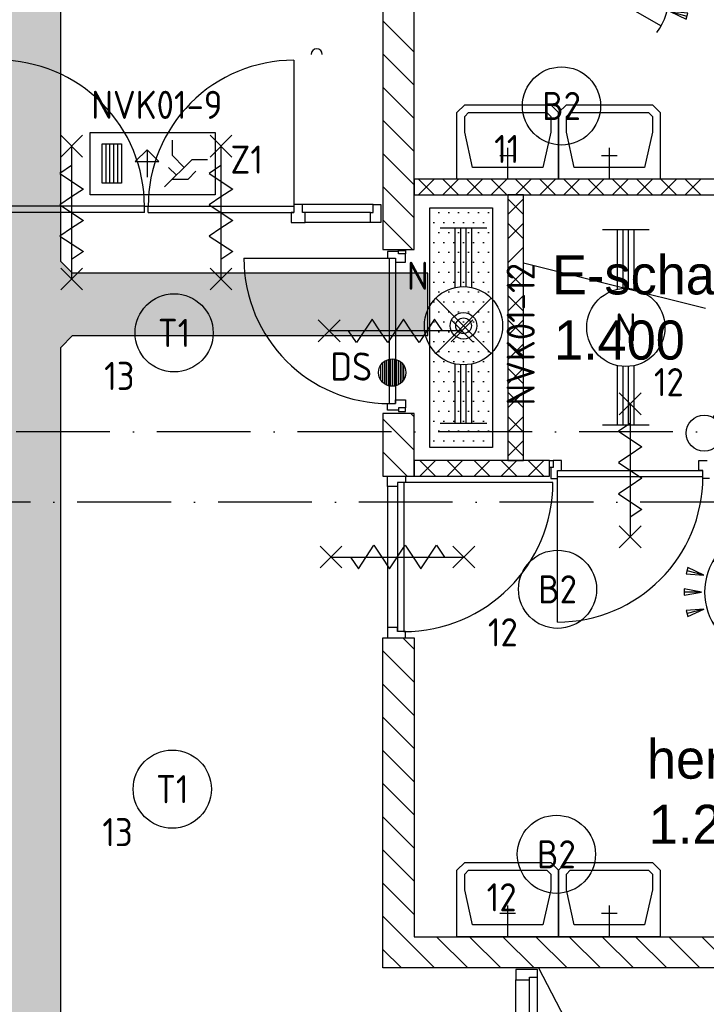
# Model space of a CAD drawing. Header units: millimetres. Extents: x 84333 to 240712, y -2244 to 84291.
# Tile 66 of 87: x 181735 to 186126, y 38363 to 44661. Entities that reach past the tile are written whole.
import ezdxf
from ezdxf.enums import TextEntityAlignment as Align

# ---------------------------------------------------------------- set-up
doc = ezdxf.new("R2010")
doc.units = ezdxf.units.MM
doc.header["$LTSCALE"] = 100
doc.linetypes.add('DASHDOT', pattern=[9, 6, -1.5, 0, -1.5])
doc.layers.get('0').update_dxf_attribs({"linetype": 'CONTINUOUS'})
for name, color, linetype in [('AFDELING', 4, 'CONTINUOUS'), ('AL$2----_RENVOOI', 7, 'CONTINUOUS'), ('AL$7----_STRAMIEN', 1, 'DASHDOT'), ('AL22----_BINNENWAND', 7, 'CONTINUOUS'), ('AL23----_VLOEREN', 4, 'CONTINUOUS'), ('AL28----_KONSTRUKTIE', 3, 'CONTINUOUS'), ('AL32----_BINNENKOZ', 7, 'CONTINUOUS'), ('AL32----_DRAAIR', 7, 'CONTINUOUS'), ('AL65----_BEVEILIGING', 7, 'CONTINUOUS'), ('AL74----_INRSANITAIR', 7, 'CONTINUOUS'), ('ALXA7---_KALKZVUIL', 1, 'CONTINUOUS'), ('ALXAB---_PREFABBETON', 1, 'CONTINUOUS'), ('BOUW', 8, 'CONTINUOUS'), ('EB63101-_ATTRIB', 2, 'CONTINUOUS'), ('EB63202-_ATTRIB', 2, 'CONTINUOUS'), ('EB63501-_ATTRIB', 2, 'CONTINUOUS'), ('EB6521--_ATTRIB', 2, 'CONTINUOUS'), ('EL63101-_LICHT-ARM', 3, 'CONTINUOUS'), ('EL63102-_LICHT-SCH', 3, 'CONTINUOUS'), ('EL63202-_NOODVRL-TXT', 3, 'CONTINUOUS'), ('EL63501-_NOODVRL-ARM', 3, 'CONTINUOUS'), ('EL6441--_DATACOM', 3, 'CONTINUOUS'), ('EL6521--_BEWAKING', 3, 'CONTINUOUS'), ('KABELGGOOT1', 8, 'CONTINUOUS')]:
    doc.layers.add(name, color=color, linetype=linetype)
doc.styles.add('1_8', font='ISO', dxfattribs={"height": 1.8})
doc.styles.add('BURO-025', font='BUROFONT.shx', dxfattribs={"height": 250})
doc.styles.add('TECHNIC', font='technic_.ttf')
pattern_1 = [(8e-14, (39793.956, 199192.7), (31.75, 63.5), [0, -63.5])]

# ---------------------------------------------------------------- blocks, each defined once
blk = doc.blocks.new('ES3G00')
at = {"color": 0}
blk.add_circle((0, 0), 2.5, dxfattribs=at)
at = {"color": 0, "style": '1_8'}
for tag, flags, p in [('SCHAK', 8, (3.5, 2.75)), ('A_CODE', 8, (0, 0)), ('GROEP', 8, (-3.5, -2.75)), ('KAST', 9, (3.5, -2.75))]:
    blk.add_attdef(tag, text='', height=1.8, dxfattribs=dict(at, flags=flags)).set_placement(p, align=Align.MIDDLE)
blk = doc.blocks.new('ES652116')
for p, q in [((1.557, 1.087), (2.619, 1.372)), ((-0.813, -0.813), (0.813, 0.813)), ((0.813, -0.813), (-0.813, 0.813)), ((1.7, 0), (2.8, 0)), ((1.557, -1.087), (2.619, -1.372))]:
    blk.add_line(p, q)
blk.add_lwpolyline([(0.964, 2), (-2.5, 0), (0.964, -2)])
for points in [[(2.671, 1.179), (2.568, 1.565), (1.557, 1.087)], [(2.8, -0.2), (2.8, 0.2), (1.7, 0)], [(2.568, -1.565), (2.671, -1.179), (1.557, -1.087)]]:
    blk.add_lwpolyline(points, close=True)
blk.add_arc((-2.5, 0), 4, 322.81924, 37.18076)
at = {"style": '1_8'}
for tag, flags, p in [('SCHAK', 8, (3, 5.5)), ('KAST', 9, (-3, 0.5)), ('M_CODE', 9, (0, 0)), ('DOEL', 9, (-3, -2)), ('GROEP', 9, (-3, -4.5))]:
    blk.add_attdef(tag, text='', height=1.8, dxfattribs=dict(at, flags=flags)).set_placement(p, align=Align.MIDDLE_CENTER)
at = {"style": '1_8', "flags": 8}
blk.add_attdef('CODE', text='', height=1.8, dxfattribs=at).set_placement((0, 0), align=Align.MIDDLE)
blk = doc.blocks.new('SCHAK')
blk.add_lwpolyline([(0.575, 0.996), (2.309, 4), (3.608, 3.25)])
blk.add_circle((0, 0), 1.15)
at = {"style": '1_8'}
for tag, flags, p in [('SCHAK', 8, (3, 5.5)), ('KAST', 9, (-3, 0.5)), ('M_CODE', 9, (0, 0)), ('DOEL', 9, (-3, -2)), ('GROEP', 9, (-3, -4.5))]:
    blk.add_attdef(tag, text='', height=1.8, dxfattribs=dict(at, flags=flags)).set_placement(p, align=Align.MIDDLE_CENTER)
blk = doc.blocks.new('EJ3T20')
at = {"color": 0}
for p, q in [((-6.25, -1.5), (-6.25, 1.5)), ((6.25, -1.5), (6.25, 1.5)), ((-6.25, 0.525), (-2.444, 0.525)), ((-6.25, 0.175), (-2.494, 0.175)), ((2.444, 0.525), (6.25, 0.525)), ((2.494, 0.175), (6.25, 0.175)), ((-6.25, -0.175), (-2.494, -0.175)), ((-6.25, -0.525), (-2.444, -0.525)), ((2.444, -0.525), (6.25, -0.525)), ((2.494, -0.175), (6.25, -0.175))]:
    blk.add_line(p, q, dxfattribs=at)
blk.add_circle((0, 0), 2.5, dxfattribs=at)
at = {"color": 0, "style": '1_8'}
for tag, flags, p in [('SCHAK', 8, (3.5, 2.75)), ('A_CODE', 8, (0, 0)), ('GROEP', 8, (-3.5, -2.75)), ('KAST', 9, (3.5, -2.75))]:
    blk.add_attdef(tag, text='', height=1.8, dxfattribs=dict(at, flags=flags)).set_placement(p, align=Align.MIDDLE)
blk = doc.blocks.new('ES3N026')
for p, q in [((-1.5, 0.75), (-1, 0.25)), ((0.375, -0.875), (0.375, 0.875)), ((2.25, 1.25), (2.25, -1.25)), ((2.5, 1.25), (2.5, -1.25)), ((2.75, 1.25), (2.75, -1.25)), ((3, 1.25), (3, -1.25))]:
    blk.add_line(p, q)
for points in [[(4.013, 2.007), (4.013, -1.981), (-3.988, -1.981), (-3.988, 2.007)], [(3.25, -1.25), (2, -1.25), (2, 1.25), (3.25, 1.25)], [(0.375, -0.875), (1.125, -0.125), (-0.375, -0.125)]]:
    blk.add_lwpolyline(points, close=True)
for points in [[(-0.75, 1.5), (-2.5, -0.25), (-3.5, -0.25)], [(-1.25, 1), (-2.25, 1), (-2.75, 0.5)], [(-2, 0.25), (-1.25, -0.5), (-1.25, -1.5)]]:
    blk.add_lwpolyline(points)
at = {"color": 2, "style": '1_8', "flags": 8}
blk.add_attdef('NUMMER', text='', height=1.8, dxfattribs=at).set_placement((4, 3.75), align=Align.MIDDLE)
at = {"style": '1_8'}
for tag, flags, p in [('A_CODE', 8, (-3.5, 2.75)), ('SCHAK', 8, (3.5, 2.75)), ('GROEP', 8, (-3.5, -2.75)), ('KAST', 9, (3.5, -2.75))]:
    blk.add_attdef(tag, text='', height=1.8, dxfattribs=dict(at, flags=flags)).set_placement(p, align=Align.MIDDLE_CENTER)
blk = doc.blocks.new('ES652102')
for p, q in [((-1, 1.44), (-1, -1.44)), ((-0.75, 1.58), (-0.75, -1.58)), ((-0.5, 1.68), (-0.5, -1.68)), ((-0.25, 1.73), (-0.25, -1.73)), ((0, 1.75), (0, -1.75)), ((0.25, 1.73), (0.25, -1.73)), ((0.5, 1.68), (0.5, -1.68)), ((0.75, 1.58), (0.75, -1.58)), ((1, 1.44), (1, -1.44)), ((-1.5, 0.9), (-1.5, -0.9)), ((-1.25, 1.22), (-1.25, -1.22)), ((1.25, 1.22), (1.25, -1.22)), ((1.5, -0.9), (1.5, 0.9))]:
    blk.add_line(p, q)
blk.add_circle((0, 0), 1.75)
at = {"style": '1_8'}
for tag, p in [('NUMMER', (0, 3.5)), ('CODE', (0, 0))]:
    blk.add_attdef(tag, text='', height=1.8, dxfattribs=at).set_placement(p, align=Align.MIDDLE)
at = {"style": '1_8', "flags": 9}
blk.add_attdef('M_CODE', text='', height=1.8, dxfattribs=at).set_placement((0, 0), align=Align.MIDDLE)
blk = doc.blocks.new('EJ3T21')
at = {"color": 0}
for p, q in [((-6.25, -1.5), (-6.25, 1.5)), ((-1.768, 1.768), (1.768, -1.768)), ((1.768, 1.768), (-1.768, -1.768)), ((6.25, -1.5), (6.25, 1.5)), ((-6.25, 0.525), (-2.444, 0.525)), ((-6.25, 0.175), (-2.494, 0.175)), ((2.444, 0.525), (6.25, 0.525)), ((2.494, 0.175), (6.25, 0.175)), ((-6.25, -0.175), (-2.494, -0.175)), ((-6.25, -0.525), (-2.444, -0.525)), ((2.444, -0.525), (6.25, -0.525)), ((2.494, -0.175), (6.25, -0.175))]:
    blk.add_line(p, q, dxfattribs=at)
at = {"color": 6}
blk.add_lwpolyline([(1.768, -1.768), (1.75, -1.75)], dxfattribs=at)
at = {"color": 0}
for radius in [2.5, 0.85, 0.5]:
    blk.add_circle((0, 0), radius, dxfattribs=at)
at = {"color": 6, "style": '1_8'}
for tag, flags, p in [('A_CODE', 8, (-3.5, 2.75)), ('SCHAK', 8, (3.5, 2.75)), ('GROEP', 8, (-3.5, -2.75)), ('KAST', 9, (3.5, -2.75))]:
    blk.add_attdef(tag, text='', height=1.8, dxfattribs=dict(at, flags=flags)).set_placement(p, align=Align.MIDDLE)
blk = doc.blocks.new('A$C13e6995e')
at = {"layer": 'KABELGGOOT1'}
h = blk.add_hatch(dxfattribs=at)
h.set_pattern_fill('DOTS', color=256, scale=40, style=0)
h.set_pattern_definition(pattern_1)
h.paths.add_polyline_path([(97664.5, 44809.2), (97739.5, 44884.2), (100013.3, 44884.2), (100013.3, 45284.2), (97739.4, 45284.2), (97664.5, 45359.2), (97664.5, 53930.2), (97739.4, 54005.2), (106079.2, 54005.2), (106154.2, 53930.2), (106154.3, 49547.2), (106079.3, 49472.2), (104732.3, 49472.2), (104732.3, 49072.2), (106554.3, 49072.2), (106555.2, 54406.2), (97264.5, 54406.2), (97264.5, 38306), (97196.2, 38231), (93787.9, 38231), (93787.9, 37830.5), (97664.5, 37831)])
h = blk.add_hatch(dxfattribs=at)
h.set_pattern_fill('DOTS', color=256, scale=40, style=0)
h.set_pattern_definition(pattern_1)
h.paths.add_polyline_path([(100425.4, 45701.9), (100025.4, 45701.9), (100025.4, 44169.2), (100425.4, 44169.2)])
at = {"layer": 'AL$2----_RENVOOI', "color": 8, "linetype": 'Continuous'}
blk.add_arc((99301.5, 46682.7), 36, 0, 180, dxfattribs=at)
at = {"layer": 'AL$7----_STRAMIEN', "color": 1}
for p, q in [((151985.1, 44270), (8890.5, 44270)), ((152376.7, 43820), (9683.8, 43820))]:
    blk.add_line(p, q, dxfattribs=at)
at = {"layer": 'AL22----_BINNENWAND', "color": 8}
for p, q in [((102038.9, 45885.5), (99924.9, 45885.5)), ((99924.9, 45885.5), (99924.9, 45785.5)), ((99924.9, 45785.5), (101938.9, 45785.5)), ((100624.9, 45785.5), (100524.9, 45785.5)), ((100524.9, 45785.5), (100524.9, 44085.5)), ((100624.9, 44085.5), (100624.9, 45785.5)), ((100791.4, 44085.5), (99924.9, 44085.5)), ((99924.9, 44085.5), (99924.9, 43985.5)), ((100524.9, 44085.5), (100624.9, 44085.5)), ((100791.4, 43985.5), (100791.4, 44085.5)), ((99924.9, 43985.5), (100791.4, 43985.5))]:
    blk.add_line(p, q, dxfattribs=at)
at = {"layer": 'AL23----_VLOEREN', "color": 8}
blk.add_line((100719.6, 40840), (104140.8, 34313), dxfattribs=at)
at = {"layer": 'AL28----_KONSTRUKTIE', "color": 8, "linetype": 'Continuous'}
for p, q in [((99724.9, 47290.2), (99724.9, 45435.5)), ((99924.9, 45435.5), (99924.9, 47290.2)), ((99724.9, 45435.5), (99924.9, 45435.5)), ((99924.9, 45435.5), (99924.9, 45435.5)), ((99924.9, 44386.1), (99724.9, 44386.1)), ((99724.9, 44386.1), (99724.9, 43985.5)), ((99924.9, 43985.5), (99924.9, 44386.1)), ((99724.9, 43985.5), (99924.9, 43985.5)), ((99724.9, 40840), (99724.9, 42951.5)), ((99724.9, 42951.5), (99924.9, 42951.5)), ((99924.9, 42951.5), (99924.9, 41040)), ((99924.9, 41040), (105874.9, 41040)), ((106074.9, 40840), (99724.9, 40840))]:
    blk.add_line(p, q, dxfattribs=at)
at = {"layer": 'AL32----_BINNENKOZ', "color": 8}
for p, q in [((99210.3, 45722.5), (99154.3, 45722.5)), ((99154.3, 45722.5), (99154.3, 45671.5)), ((99210.3, 45722.5), (99154.3, 45722.5)), ((99661.8, 45722.5), (99210.3, 45722.5)), ((99210.3, 45671.5), (99210.3, 45722.5)), ((99661.8, 45671.5), (99661.8, 45722.5)), ((99661.8, 45722.5), (99711.8, 45722.5)), ((99711.8, 45722.5), (99711.8, 45608.5)), ((98199.3, 45711.5), (97269.3, 45711.5)), ((98199.3, 45671.5), (97269.3, 45671.5)), ((98199.3, 45711.5), (98224.3, 45711.5)), ((98199.3, 45671.5), (98199.3, 45711.5)), ((98224.3, 45671.5), (98224.3, 45711.5)), ((98224.3, 45711.5), (99154.3, 45711.5)), ((98224.3, 45671.5), (99154.3, 45671.5)), ((99154.3, 45671.5), (99137.3, 45671.5)), ((99137.3, 45671.5), (99137.3, 45608.5)), ((99227.3, 45671.5), (99210.3, 45671.5)), ((99644.8, 45671.5), (99227.3, 45671.5)), ((99227.3, 45608.5), (99227.3, 45671.5)), ((99644.8, 45608.5), (99644.8, 45671.5)), ((99644.8, 45671.5), (99661.8, 45671.5)), ((99137.3, 45608.5), (99227.3, 45608.5)), ((99644.8, 45608.5), (99227.3, 45608.5)), ((99711.8, 45608.5), (99644.8, 45608.5)), ((99754.9, 45421.6), (99754.9, 45379.6)), ((99824.9, 45421.6), (99754.9, 45421.6)), ((99824.9, 45406.6), (99824.9, 45429.6)), ((99824.9, 45429.6), (99868.9, 45429.6)), ((99824.9, 45406.6), (99824.9, 45421.6)), ((99868.9, 45406.6), (99824.9, 45406.6)), ((99868.9, 45429.6), (99868.9, 45406.6)), ((99868.9, 45354.6), (99868.9, 45406.6)), ((98835.9, 45379.6), (99765.9, 45379.6)), ((99754.9, 45379.6), (99805.9, 45379.6)), ((99765.9, 45379.6), (99765.9, 44449.6)), ((99805.9, 45379.6), (99805.9, 45354.6)), ((99805.9, 45379.6), (99805.9, 44449.6)), ((99805.9, 45354.6), (99868.9, 45354.6)), ((99805.9, 44449.6), (99805.9, 44474.6)), ((99805.9, 44474.6), (99868.9, 44474.6)), ((99868.9, 44474.6), (99868.9, 44422.6)), ((99754.9, 44407.6), (99754.9, 44449.6)), ((99754.9, 44449.6), (99805.9, 44449.6)), ((99824.9, 44407.6), (99754.9, 44407.6)), ((99824.9, 44422.6), (99824.9, 44399.6)), ((99868.9, 44422.6), (99824.9, 44422.6)), ((99824.9, 44422.6), (99824.9, 44407.6)), ((99824.9, 44399.6), (99868.9, 44399.6)), ((99868.9, 44399.6), (99868.9, 44422.6)), ((100791.4, 44041.5), (100791.4, 44085.5)), ((100791.4, 44085.5), (100814.4, 44085.5)), ((100866.4, 44085.5), (100814.4, 44085.5)), ((100814.4, 44085.5), (100814.4, 44041.5)), ((100866.4, 44022.5), (100866.4, 44085.5)), ((101746.4, 44022.5), (101746.4, 44085.5)), ((101746.4, 44085.5), (101798.4, 44085.5)), ((100814.4, 44041.5), (100791.4, 44041.5)), ((100814.4, 44041.5), (100799.4, 44041.5)), ((100799.4, 44041.5), (100799.4, 43971.5)), ((100841.4, 44022.5), (101771.4, 44022.5)), ((100841.4, 43971.5), (100841.4, 44022.5)), ((100841.4, 44022.5), (100866.4, 44022.5)), ((101771.4, 44022.5), (101746.4, 44022.5)), ((101771.4, 43971.5), (101771.4, 44022.5)), ((99754.9, 43918.5), (99754.9, 43985.5)), ((99754.9, 43985.5), (99824.9, 43985.5)), ((99824.9, 43985.5), (99824.9, 43985.5)), ((99824.9, 43985.5), (99868.9, 43985.5)), ((99868.9, 43985.5), (99868.9, 43945.5)), ((100799.4, 43971.5), (100841.4, 43971.5)), ((100841.4, 43982.5), (101771.4, 43982.5)), ((100841.4, 43052.5), (100841.4, 43982.5)), ((101813.4, 43971.5), (101771.4, 43971.5)), ((99817.9, 43918.5), (99754.9, 43918.5)), ((99868.9, 43945.5), (99817.9, 43945.5)), ((99817.9, 43945.5), (99817.9, 43918.5)), ((99817.9, 43945.5), (99817.9, 42991.5)), ((99857.9, 43945.5), (99857.9, 42991.5)), ((99817.9, 43018.5), (99754.9, 43018.5)), ((99754.9, 43018.5), (99754.9, 42951.5)), ((99817.9, 42991.5), (99817.9, 43018.5)), ((99754.9, 42951.5), (99824.9, 42951.5)), ((99868.9, 42991.5), (99817.9, 42991.5)), ((99824.9, 42951.5), (99824.9, 42951.5)), ((99824.9, 42951.5), (99868.9, 42951.5)), ((99868.9, 42951.5), (99868.9, 42991.5)), ((100596.9, 40830.2), (100574.9, 40830.2)), ((100574.9, 40830.2), (100574.9, 40763.2)), ((100688.9, 40830.2), (100596.9, 40830.2)), ((100596.9, 40830.2), (100596.9, 40830.2)), ((100713.9, 40830.2), (100688.9, 40830.2)), ((100688.9, 40830.2), (100688.9, 40830.2)), ((100713.9, 40780.2), (100713.9, 40830.2)), ((100574.9, 40408.4), (100574.9, 40763.2)), ((100574.9, 40763.2), (100662.9, 40763.2)), ((100662.9, 40763.2), (100662.9, 40780.2)), ((100662.9, 40780.2), (100713.9, 40780.2)), ((100662.9, 40408.4), (100662.9, 40763.2)), ((100713.9, 40391.4), (100713.9, 40780.2))]:
    blk.add_line(p, q, dxfattribs=at)
at = {"layer": 'AL32----_BINNENKOZ', "color": 8, "linetype": 'Continuous'}
blk.add_line((99754.9, 43918.5), (99754.9, 43018.5), dxfattribs=at)
at = {"layer": 'AL32----_BINNENKOZ', "color": 8}
for centre, start, end in [((99765.9, 45379.6), 180, 270), ((100841.4, 43982.5), 270, 0)]:
    blk.add_arc(centre, 930, start, end, dxfattribs=at)
at = {"layer": 'AL32----_DRAAIR', "color": 8}
for p, q in [((99154.3, 46645.5), (99154.3, 45711.5)), ((100811.9, 43945.5), (99857.9, 43945.5))]:
    blk.add_line(p, q, dxfattribs=at)
for centre, radius, start, end in [((97268.7, 45714.9), 930.6, 359.79023, 89.96387), ((99154.9, 45714.9), 930.6, 90.03613, 180.20977), ((99857.9, 43945.5), 954, 270, 0)]:
    blk.add_arc(centre, radius, start, end, dxfattribs=at)
at = {"layer": 'AL65----_BEVEILIGING', "color": 8, "linetype": 'Continuous'}
for points in [[(97664.3, 46166.5), (97804.3, 46026.5)], [(97804.3, 46166.5), (97664.3, 46026.5)], [(98619.3, 46166.5), (98759.3, 46026.5)], [(98759.3, 46166.5), (98619.3, 46026.5)], [(97734.3, 46096.5), (97734.3, 45246.5)], [(98689.3, 46096.5), (98689.3, 45246.5)], [(97734.3, 45971.5), (97659.3, 45921.5), (97809.3, 45821.5), (97734.3, 45771.5)], [(98689.3, 45971.5), (98614.3, 45921.5), (98764.3, 45821.5), (98689.3, 45771.5)], [(97734.3, 45771.5), (97659.3, 45721.5), (97809.3, 45621.5), (97734.3, 45571.5)], [(98689.3, 45771.5), (98614.3, 45721.5), (98764.3, 45621.5), (98689.3, 45571.5)], [(97734.3, 45571.5), (97659.3, 45521.5), (97809.3, 45421.5), (97734.3, 45371.5)], [(98689.3, 45571.5), (98614.3, 45521.5), (98764.3, 45421.5), (98689.3, 45371.5)], [(97664.3, 45316.5), (97804.3, 45176.5)], [(97804.3, 45316.5), (97664.3, 45176.5)], [(98619.3, 45316.5), (98759.3, 45176.5)], [(98759.3, 45316.5), (98619.3, 45176.5)], [(99450.9, 44984.6), (99310.9, 44844.6)], [(99450.9, 44844.6), (99310.9, 44984.6)], [(99705.9, 44914.6), (99655.9, 44989.6), (99555.9, 44839.6), (99505.9, 44914.6)], [(99905.9, 44914.6), (99855.9, 44989.6), (99755.9, 44839.6), (99705.9, 44914.6)], [(100105.9, 44914.6), (100055.9, 44989.6), (99955.9, 44839.6), (99905.9, 44914.6)], [(100300.9, 44984.6), (100160.9, 44844.6)], [(100300.9, 44844.6), (100160.9, 44984.6)], [(100230.9, 44914.6), (99380.9, 44914.6)], [(101236.4, 44517.5), (101376.4, 44377.5)], [(101376.4, 44517.5), (101236.4, 44377.5)], [(101306.4, 44447.5), (101306.4, 43597.5)], [(101306.4, 44322.5), (101231.4, 44272.5), (101381.4, 44172.5), (101306.4, 44122.5)], [(101306.4, 44122.5), (101231.4, 44072.5), (101381.4, 43972.5), (101306.4, 43922.5)], [(101306.4, 43922.5), (101231.4, 43872.5), (101381.4, 43772.5), (101306.4, 43722.5)], [(101236.4, 43667.5), (101376.4, 43527.5)], [(101376.4, 43667.5), (101236.4, 43527.5)], [(99322.9, 43398.5), (99462.9, 43538.5)], [(99322.9, 43538.5), (99462.9, 43398.5)], [(99517.9, 43468.5), (99567.9, 43393.5), (99667.9, 43543.5), (99717.9, 43468.5)], [(99717.9, 43468.5), (99767.9, 43393.5), (99867.9, 43543.5), (99917.9, 43468.5)], [(99917.9, 43468.5), (99967.9, 43393.5), (100067.9, 43543.5), (100117.9, 43468.5)], [(100172.9, 43398.5), (100312.9, 43538.5)], [(100172.9, 43538.5), (100312.9, 43398.5)], [(99392.9, 43468.5), (100242.9, 43468.5)]]:
    blk.add_lwpolyline(points, dxfattribs=at)
at = {"layer": 'AL74----_INRSANITAIR', "color": 8, "linetype": 'Continuous'}
for p, q in [((100198.3, 46310.5), (100248.3, 46360.5)), ((100248.3, 46360.5), (100798.3, 46360.5)), ((100798.3, 46360.5), (100848.3, 46310.5)), ((100848.3, 46310.5), (100898.3, 46360.5)), ((100898.3, 46360.5), (101448.3, 46360.5)), ((101448.3, 46360.5), (101498.3, 46310.5)), ((100198.3, 46185.5), (100198.3, 46310.5)), ((100248.3, 46285.5), (100273.3, 46310.5)), ((100273.3, 46310.5), (100773.3, 46310.5)), ((100773.3, 46310.5), (100798.3, 46285.5)), ((100848.3, 46185.5), (100848.3, 46310.5)), ((100848.3, 46310.5), (100848.3, 46185.5)), ((100898.3, 46285.5), (100923.3, 46310.5)), ((100923.3, 46310.5), (101423.3, 46310.5)), ((101423.3, 46310.5), (101448.3, 46285.5)), ((101498.3, 46310.5), (101498.3, 46185.5)), ((100248.3, 46185.5), (100248.3, 46285.5)), ((100798.3, 46285.5), (100798.3, 46185.5)), ((100898.3, 46185.5), (100898.3, 46285.5)), ((101448.3, 46285.5), (101448.3, 46185.5)), ((100198.3, 45885.5), (100198.3, 46185.5)), ((100298.3, 45960.5), (100248.3, 46185.5)), ((100798.3, 46185.5), (100748.3, 45960.5)), ((100848.3, 45885.5), (100848.3, 46185.5)), ((100848.3, 46185.5), (100848.3, 45885.5)), ((100948.3, 45960.5), (100898.3, 46185.5)), ((101448.3, 46185.5), (101398.3, 45960.5)), ((101498.3, 46185.5), (101498.3, 45885.5)), ((100748.3, 45960.5), (100298.3, 45960.5)), ((101398.3, 45960.5), (100948.3, 45960.5)), ((100848.3, 45885.5), (100198.3, 45885.5)), ((101498.3, 45885.5), (100848.3, 45885.5)), ((100198.3, 41465), (100248.3, 41515)), ((100248.3, 41515), (100798.3, 41515)), ((100798.3, 41515), (100848.3, 41465)), ((100848.3, 41465), (100898.3, 41515)), ((100898.3, 41515), (101448.3, 41515)), ((101448.3, 41515), (101498.3, 41465)), ((100198.3, 41340), (100198.3, 41465)), ((100248.3, 41440), (100273.3, 41465)), ((100248.3, 41340), (100248.3, 41440)), ((100273.3, 41465), (100773.3, 41465)), ((100773.3, 41465), (100798.3, 41440)), ((100798.3, 41440), (100798.3, 41340)), ((100848.3, 41340), (100848.3, 41465)), ((100848.3, 41465), (100848.3, 41340)), ((100898.3, 41440), (100923.3, 41465)), ((100898.3, 41340), (100898.3, 41440)), ((100923.3, 41465), (101423.3, 41465)), ((101423.3, 41465), (101448.3, 41440)), ((101448.3, 41440), (101448.3, 41340)), ((101498.3, 41465), (101498.3, 41340)), ((100198.3, 41040), (100198.3, 41340)), ((100298.3, 41115), (100248.3, 41340)), ((100798.3, 41340), (100748.3, 41115)), ((100848.3, 41040), (100848.3, 41340)), ((100848.3, 41340), (100848.3, 41040)), ((100948.3, 41115), (100898.3, 41340)), ((101448.3, 41340), (101398.3, 41115)), ((101498.3, 41340), (101498.3, 41040)), ((100748.3, 41115), (100298.3, 41115)), ((101398.3, 41115), (100948.3, 41115)), ((100848.3, 41040), (100198.3, 41040)), ((101498.3, 41040), (100848.3, 41040))]:
    blk.add_line(p, q, dxfattribs=at)
for points in [[(100473.3, 46035.5), (100573.3, 46035.5)], [(100523.3, 45885.5), (100523.3, 46085.5)], [(101123.3, 46035.5), (101223.3, 46035.5)], [(101173.3, 45885.5), (101173.3, 46085.5)], [(100473.3, 41190), (100573.3, 41190)], [(100523.3, 41040), (100523.3, 41240)], [(101123.3, 41190), (101223.3, 41190)], [(101173.3, 41040), (101173.3, 41240)]]:
    blk.add_lwpolyline(points, dxfattribs=at)
at = {"layer": 'ALXA7---_KALKZVUIL', "color": 8}
for p, q in [((99952.5, 45785.5), (100052.5, 45885.5)), ((100052.5, 45785.5), (99952.5, 45885.5)), ((100107.5, 45785.5), (100207.5, 45885.5)), ((100207.5, 45785.5), (100107.5, 45885.5)), ((100262.6, 45785.5), (100362.6, 45885.5)), ((100362.6, 45785.5), (100262.6, 45885.5)), ((100417.7, 45785.5), (100517.7, 45885.5)), ((100517.7, 45785.5), (100417.7, 45885.5)), ((100572.7, 45785.5), (100672.7, 45885.5)), ((100672.7, 45785.5), (100572.7, 45885.5)), ((100727.8, 45785.5), (100827.8, 45885.5)), ((100827.8, 45785.5), (100727.8, 45885.5)), ((100882.8, 45785.5), (100982.8, 45885.5)), ((100982.8, 45785.5), (100882.8, 45885.5)), ((101037.9, 45785.5), (101137.9, 45885.5)), ((101137.9, 45785.5), (101037.9, 45885.5)), ((101192.9, 45785.5), (101292.9, 45885.5)), ((101292.9, 45785.5), (101192.9, 45885.5)), ((101348, 45785.5), (101448, 45885.5)), ((101448, 45785.5), (101348, 45885.5)), ((101503.1, 45785.5), (101603.1, 45885.5)), ((101603.1, 45785.5), (101503.1, 45885.5)), ((101658.1, 45785.5), (101758.1, 45885.5)), ((101758.1, 45785.5), (101658.1, 45885.5)), ((100624.9, 45758.3), (100524.9, 45658.3)), ((100624.9, 45658.3), (100524.9, 45758.3)), ((100624.9, 45603.7), (100524.9, 45503.7)), ((100624.9, 45503.7), (100524.9, 45603.7)), ((100624.9, 45449.2), (100524.9, 45349.2)), ((100624.9, 45349.2), (101787.8, 45059.5)), ((100624.9, 45294.6), (100524.9, 45194.6)), ((100624.9, 45194.6), (100524.9, 45294.6)), ((100624.9, 45140.1), (100524.9, 45040.1)), ((100624.9, 45040.1), (100524.9, 45140.1)), ((100624.9, 44985.5), (100524.9, 44885.5)), ((100624.9, 44885.5), (100524.9, 44985.5)), ((100624.9, 44831), (100524.9, 44731)), ((100624.9, 44731), (100524.9, 44831)), ((100624.9, 44676.4), (100524.9, 44576.4)), ((100624.9, 44576.4), (100524.9, 44676.4)), ((100624.9, 44521.9), (100524.9, 44421.9)), ((100624.9, 44421.9), (100524.9, 44521.9)), ((100624.9, 44367.3), (100524.9, 44267.3)), ((100624.9, 44267.3), (100524.9, 44367.3)), ((100624.9, 44212.8), (100524.9, 44112.8)), ((100624.9, 44112.8), (100524.9, 44212.8)), ((100061.6, 44085.5), (99961.6, 43985.5)), ((99961.6, 44085.5), (100061.6, 43985.5)), ((100234.9, 44085.5), (100134.9, 43985.5)), ((100134.9, 44085.5), (100234.9, 43985.5)), ((100408.2, 44085.5), (100308.2, 43985.5)), ((100308.2, 44085.5), (100408.2, 43985.5)), ((100581.5, 44085.5), (100481.5, 43985.5)), ((100481.5, 44085.5), (100581.5, 43985.5)), ((100754.8, 44085.5), (100654.8, 43985.5)), ((100654.8, 44085.5), (100754.8, 43985.5))]:
    blk.add_line(p, q, dxfattribs=at)
at = {"layer": 'ALXAB---_PREFABBETON', "color": 8}
for p, q in [((99924.9, 46698), (99724.9, 46898)), ((99924.9, 46485.9), (99724.9, 46685.9)), ((99924.9, 46273.8), (99724.9, 46473.8)), ((99924.9, 46061.7), (99724.9, 46261.7)), ((99924.9, 45849.5), (99724.9, 46049.5)), ((99924.9, 45637.4), (99724.9, 45837.4)), ((99914.7, 45435.5), (99724.9, 45625.3)), ((99924.9, 44152.5), (99724.9, 44352.5)), ((99924.9, 44364.6), (99903.5, 44386.1)), ((99879.8, 43985.5), (99724.9, 44140.3)), ((99924.9, 42879.7), (99853.1, 42951.5)), ((99924.9, 42667.5), (99724.9, 42867.5)), ((99924.9, 42455.4), (99724.9, 42655.4)), ((99924.9, 42243.3), (99724.9, 42443.3)), ((99924.9, 42031.1), (99724.9, 42231.1)), ((99924.9, 41819), (99724.9, 42019)), ((99924.9, 41606.9), (99724.9, 41806.9)), ((99924.9, 41394.7), (99724.9, 41594.7)), ((99924.9, 41182.6), (99724.9, 41382.6)), ((100055.4, 40840), (99724.9, 41170.5)), ((100267.5, 40840), (100067.5, 41040)), ((100479.7, 40840), (100279.7, 41040)), ((100691.8, 40840), (100491.8, 41040)), ((100903.9, 40840), (100703.9, 41040)), ((101116.1, 40840), (100916.1, 41040)), ((101328.2, 40840), (101128.2, 41040)), ((101540.3, 40840), (101340.3, 41040)), ((101752.5, 40840), (101552.5, 41040)), ((101964.6, 40840), (101764.6, 41040)), ((99843.3, 40840), (99724.9, 40958.4))]:
    blk.add_line(p, q, dxfattribs=at)
at = {"layer": 'KABELGGOOT1'}
for p, q in [((97664.5, 45359.2, 2750), (97664.5, 53930.2, 2750)), ((100025.4, 45701.9), (100425.4, 45701.9)), ((100025.4, 44169.2), (100025.4, 45701.9)), ((100425.4, 45701.9), (100425.4, 44169.2)), ((97739.4, 45284.2, 2750), (97664.5, 45359.2, 2750)), ((100013.3, 45284.2, 2750), (97739.4, 45284.2, 2750)), ((100013.3, 44884.2, 2750), (100013.3, 45284.2, 2750)), ((97664.5, 44809.2, 2750), (97739.5, 44884.2, 2750)), ((97739.5, 44884.2, 2750), (100013.3, 44884.2, 2750)), ((97664.5, 37831, 2750), (97664.5, 44809.2, 2750)), ((100425.4, 44169.2), (100025.4, 44169.2))]:
    blk.add_line(p, q, dxfattribs=at)
at = {"layer": 'AFDELING', "color": 8, "style": 'TECHNIC'}
for p in [(92219.2, 54467.7), (58038, 41625.4), (88107.6, 41443.8)]:
    blk.add_attdef('VIDE', text='', height=500, dxfattribs=at).set_placement(p, align=Align.CENTER)
blk.add_attdef('VIDE', text='', height=500, rotation=90, dxfattribs=at).set_placement((75128.7, 25766.1), align=Align.CENTER)
at = {"layer": 'BOUW', "style": 'BURO-025'}
for s, p in [('E-schacht', (100807.5, 45148)), ('1.400', (100819.3, 44731.2)), ('herentoilet', (101413.5, 42050.8)), ('1.204', (101425.4, 41634))]:
    blk.add_text(s, height=250, dxfattribs=at).set_placement(p)

msp = doc.modelspace()

# ---------------------------------------------------------------- block references
at = {"layer": 'EL63101-_LICHT-ARM'}
ref = msp.add_blockref('ES3G00', (185200.4, 44109.1, 3900), dxfattribs=dict(at, xscale=100, yscale=100, zscale=100))
ref.add_attrib('A_CODE', 'B2', dxfattribs={"layer": '0', "color": 10, "height": 180, "style": '1_8', "flags": 8}).set_placement((185200.4, 44109.1, 3900), align=Align.MIDDLE)
ref.add_attrib('GROEP', '11', dxfattribs={"layer": '0', "color": 10, "height": 180, "style": '1_8', "flags": 8}).set_placement((184850.4, 43834.1, 3900), align=Align.MIDDLE)
ref = msp.add_blockref('EJ3T20', (185611.7, 42692.7, 3500), dxfattribs=dict(at, xscale=100, yscale=100, zscale=100, rotation=90))
ref.add_attrib('A_CODE', 'N', dxfattribs={"layer": 'EB63101-_ATTRIB', "color": 1, "height": 180, "style": '1_8', "flags": 8}).set_placement((185611.7, 42692.7, 3500), align=Align.MIDDLE)
ref.add_attrib('GROEP', '12', dxfattribs={"layer": 'EB63101-_ATTRIB', "color": 1, "height": 180, "style": '1_8', "flags": 8}).set_placement((185886.7, 42342.7, 3500), align=Align.MIDDLE)
ref = msp.add_blockref('ES3G00', (182722.6, 42657.8), dxfattribs=dict(at, xscale=100, yscale=100, zscale=100))
ref.add_attrib('A_CODE', 'T1', dxfattribs={"layer": '0', "color": 10, "height": 180, "style": '1_8', "flags": 8}).set_placement((182722.6, 42657.8), align=Align.MIDDLE)
ref.add_attrib('GROEP', '13', dxfattribs={"layer": '0', "color": 10, "height": 180, "style": '1_8', "flags": 8}).set_placement((182372.6, 42382.8), align=Align.MIDDLE)
ref = msp.add_blockref('ES3G00', (185174.9, 41017.7, 3900), dxfattribs=dict(at, xscale=100, yscale=100, zscale=100))
ref.add_attrib('A_CODE', 'B2', dxfattribs={"layer": 'EB63101-_ATTRIB', "color": 1, "height": 180, "style": '1_8', "flags": 8}).set_placement((185174.9, 41017.7, 3900), align=Align.MIDDLE)
ref.add_attrib('GROEP', '12', dxfattribs={"layer": 'EB63101-_ATTRIB', "color": 1, "height": 180, "style": '1_8', "flags": 8}).set_placement((184824.9, 40742.7, 3900), align=Align.MIDDLE)
ref = msp.add_blockref('ES3G00', (182711, 39739.7), dxfattribs=dict(at, xscale=100, yscale=100, zscale=100))
ref.add_attrib('A_CODE', 'T1', dxfattribs={"layer": '0', "color": 10, "height": 180, "style": '1_8', "flags": 8}).set_placement((182711, 39739.7), align=Align.MIDDLE)
ref.add_attrib('GROEP', '13', dxfattribs={"layer": '0', "color": 10, "height": 180, "style": '1_8', "flags": 8}).set_placement((182361, 39464.7), align=Align.MIDDLE)
ref = msp.add_blockref('ES3G00', (185167.4, 39322.8, 3900), dxfattribs=dict(at, xscale=100, yscale=100, zscale=100))
ref.add_attrib('A_CODE', 'B2', dxfattribs={"layer": 'EB63101-_ATTRIB', "color": 1, "height": 180, "style": '1_8', "flags": 8}).set_placement((185167.4, 39322.8, 3900), align=Align.MIDDLE)
ref.add_attrib('GROEP', '12', dxfattribs={"layer": 'EB63101-_ATTRIB', "color": 1, "height": 180, "style": '1_8', "flags": 8}).set_placement((184817.4, 39047.8, 3900), align=Align.MIDDLE)
at = {"layer": 'EL63102-_LICHT-SCH', "xscale": 100, "yscale": 100, "zscale": 100}
msp.add_blockref('SCHAK', (186112.2, 42016.2, 1050), dxfattribs=at)
at = {"layer": 'EL63202-_NOODVRL-TXT'}
ref = msp.add_blockref('ES3N026', (182587.2, 43741.2), dxfattribs=dict(at, xscale=100, yscale=100, zscale=100, rotation=180))
ref.add_attrib('A_CODE', 'Z1', dxfattribs={"layer": 'EB63202-_ATTRIB', "color": 1, "height": 180, "style": '1_8', "flags": 8}).set_placement((183187.2, 43766.2), align=Align.MIDDLE_CENTER)
ref.add_attrib('GROEP', 'NVK01-9', dxfattribs={"layer": 'EB63202-_ATTRIB', "color": 1, "height": 180, "style": '1_8', "flags": 8}).set_placement((182612.2, 44116.2), align=Align.MIDDLE_CENTER)
at = {"layer": 'EL63501-_NOODVRL-ARM'}
ref = msp.add_blockref('EJ3T21', (184573.5, 42703.4), dxfattribs=dict(at, xscale=100, yscale=100, zscale=100, rotation=90))
ref.add_attrib('A_CODE', 'N', dxfattribs={"layer": 'EB63501-_ATTRIB', "color": 1, "height": 180, "style": '1_8', "flags": 8}).set_placement((184281.1, 43022.7), align=Align.MIDDLE)
ref.add_attrib('GROEP', 'NVK01-12', dxfattribs={"layer": 'EB63501-_ATTRIB', "color": 1, "height": 180, "rotation": 90, "style": '1_8', "flags": 8}).set_placement((184939.2, 42648.8), align=Align.MIDDLE)
at = {"layer": 'EL6441--_DATACOM'}
msp.add_blockref('A$C13e6995e', (84333, -2244.2), dxfattribs=at)
at = {"layer": 'EL6521--_BEWAKING', "xscale": 100, "yscale": 100, "zscale": 100}
msp.add_blockref('ES652116', (185740.3, 44821.2), dxfattribs=at)
at = {"layer": 'EL6521--_BEWAKING'}
ref = msp.add_blockref('ES652102', (184117.3, 42403.6), dxfattribs=dict(at, xscale=50, yscale=50, zscale=50))
ref.add_attrib('CODE', 'DS', dxfattribs={"layer": 'EB6521--_ATTRIB', "color": 1, "height": 180, "style": '1_8'}).set_placement((183855.3, 42442.5), align=Align.MIDDLE)
at = {"layer": 'EL6521--_BEWAKING', "xscale": 100, "yscale": 100, "zscale": 100, "rotation": 180}
msp.add_blockref('ES652116', (186265.3, 40999.7), dxfattribs=at)

doc.saveas('drawing.dxf')
